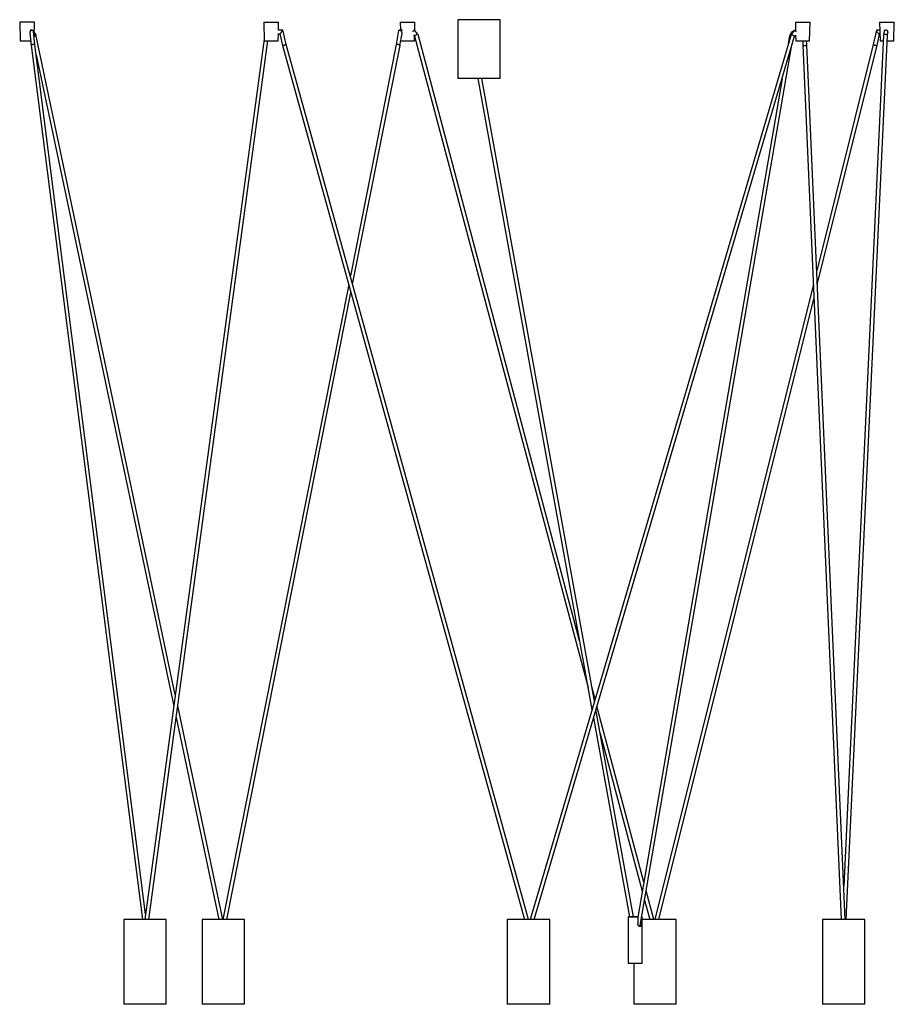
# Model space of a CAD drawing. Header units: millimetres. Extents: x 94 to 983, y 212 to 794.
# Tile 1 of 3: x 94 to 320, y 212 to 467. Entities that reach past the tile are written whole.
import ezdxf

# ---------------------------------------------------------------- set-up
doc = ezdxf.new("R2010")
doc.units = ezdxf.units.MM

msp = doc.modelspace()

# ---------------------------------------------------------------- linework, layer by layer
at = {"color": 7, "linetype": 'Continuous', "lineweight": 25}
for p, q in [((93.84, 466.3), (93.94, 461.5)), ((97.64, 466.3), (93.84, 466.3)), ((97.56, 462.46), (97.64, 466.3)), ((157.12, 466.3), (157.22, 461.5)), ((157.12, 466.3), (157.33, 466.3)), ((157.33, 466.3), (160.92, 466.3)), ((160.88, 464.21), (160.92, 466.3)), ((192.45, 466.3), (192.49, 464.29)), ((192.45, 466.3), (196.25, 466.3)), ((196.2, 464.23), (196.25, 466.3)), ((207.38, 466.94), (207.38, 451.74)), ((216.06, 466.94), (207.38, 466.94)), ((210.53, 466.97), (210.53, 466.94)), ((211.53, 466.97), (210.53, 466.97)), ((211.53, 466.94), (211.53, 466.97)), ((218.38, 466.94), (216.06, 466.94)), ((218.38, 451.74), (218.38, 466.94)), ((294.83, 466.3), (294.87, 464.29)), ((294.83, 466.3), (297.03, 466.3)), ((297.03, 466.3), (298.63, 466.3)), ((298.53, 461.5), (298.63, 466.3)), ((316.67, 466.3), (316.77, 461.5)), ((316.67, 466.3), (320.44, 466.3)), ((320.37, 461.5), (320.47, 466.3)), ((320.44, 466.3), (320.47, 466.3)), ((96.44, 463.56), (96.79, 460.32)), ((97.09, 464.29), (96.57, 464.29)), ((97.79, 460.46), (97.39, 464.01)), ((98.02, 463.12), (97.59, 463.78)), ((134.17, 292.01), (98.03, 463.1)), ((157.21, 461.9), (126.28, 233.79)), ((160.82, 461.5), (160.86, 463.36)), ((160.86, 463.29), (161.23, 463.29)), ((162, 464.29), (160.88, 464.29)), ((161.22, 463.29), (161.95, 460.26)), ((162.91, 460.53), (162, 464.31)), ((192.03, 464.14), (191.4, 460.5)), ((193.02, 464.29), (192.2, 464.29)), ((192.38, 460.29), (192.92, 463.43)), ((192.9, 463.29), (193.03, 463.29)), ((195.89, 463.03), (196.18, 462.68)), ((196.12, 464.29), (196, 464.29)), ((196.15, 461.5), (196.17, 462.69)), ((197.1, 463.14), (196.17, 464.27)), ((196.18, 462.69), (241.11, 293.86)), ((238.92, 306.01), (197.09, 463.14)), ((293.75, 463.16), (226.07, 233.79)), ((227.11, 233.79), (294.64, 462.67)), ((293.25, 462.41), (292.85, 460.13)), ((294.77, 464.29), (293.74, 463.16)), ((294.64, 462.66), (294.94, 462.99)), ((294.9, 464.29), (294.77, 464.29)), ((294.9, 462.95), (294.93, 461.5)), ((317.66, 462.96), (307.36, 242.37)), ((307.96, 233.79), (318.66, 462.87)), ((315.83, 464.23), (315.02, 460.52)), ((316.71, 464.29), (315.89, 464.29)), ((315.99, 460.27), (316.64, 463.29)), ((316.59, 463.29), (316.73, 463.29)), ((317.8, 463.89), (317.67, 462.97)), ((318.27, 464.29), (318.25, 464.29)), ((318.66, 462.87), (318.77, 463.62)), ((93.94, 461.5), (96.68, 461.5)), ((96.79, 460.35), (125.63, 233.79)), ((126.46, 235.16), (97.79, 460.47)), ((127.29, 233.79), (158.17, 461.5)), ((157.22, 461.5), (157.42, 461.5)), ((157.42, 461.5), (160.82, 461.5)), ((161.95, 460.28), (224.66, 233.79)), ((225.7, 233.79), (162.91, 460.53)), ((191.4, 460.5), (179.52, 400.56)), ((180.11, 398.41), (192.39, 460.32)), ((192.55, 461.5), (196.15, 461.5)), ((254.64, 232.22), (293.83, 459.91)), ((294.93, 461.5), (297.01, 461.5)), ((296.75, 461.5), (296.79, 460.39)), ((296.79, 460.39), (306.73, 233.79)), ((297.01, 461.5), (298.53, 461.5)), ((297.79, 460.43), (297.75, 461.5)), ((307.73, 233.79), (297.79, 460.43)), ((315.02, 460.52), (300.36, 401.85)), ((300.52, 398.34), (315.99, 460.29)), ((316.77, 461.5), (317.6, 461.5)), ((318.6, 461.5), (320.34, 461.5)), ((320.34, 461.5), (320.37, 461.5)), ((98.12, 457.85), (133.77, 289.06)), ((216.06, 451.74), (207.38, 451.74)), ((212.54, 451.74), (242.13, 288.23)), ((242.76, 290.37), (213.56, 451.74)), ((218.38, 451.74), (216.06, 451.74)), ((291.39, 451.65), (253.99, 234.35)), ((179.09, 398.38), (146.46, 233.81)), ((299.51, 398.45), (258.38, 233.79)), ((147.48, 233.79), (179.68, 396.23)), ((259.41, 233.79), (299.66, 394.94)), ((242.93, 290.93), (242.09, 294.08)), ((146.47, 233.79), (134.79, 289.1)), ((255.56, 243.48), (243.42, 289.07)), ((134.39, 286.15), (145.45, 233.79)), ((242.53, 286.04), (251.87, 234.46)), ((252.88, 234.46), (243.16, 288.18)), ((244.29, 281.93), (255.15, 241.12)), ((258.14, 233.79), (256.18, 241.17)), ((255.77, 238.8), (257.1, 233.79)), ((120.83, 233.79), (120.83, 211.79)), ((131.83, 233.79), (120.83, 233.79)), ((131.83, 211.79), (131.83, 233.79)), ((141.09, 233.79), (141.09, 211.79)), ((150.64, 233.79), (141.09, 233.79)), ((152.09, 233.79), (150.64, 233.79)), ((152.09, 211.79), (152.09, 233.79)), ((220.18, 233.79), (220.18, 211.79)), ((231.18, 233.79), (220.18, 233.79)), ((231.18, 211.79), (231.18, 233.79)), ((251.51, 234.46), (251.52, 222.46)), ((253.99, 234.37), (253.99, 234.46)), ((253.99, 234.37), (253.99, 232.66)), ((254.98, 232.66), (254.98, 234.21)), ((255.12, 222.46), (255.11, 234.46)), ((256.19, 233.79), (255.11, 233.79)), ((263.96, 233.79), (256.19, 233.79)), ((263.96, 211.79), (263.96, 233.79)), ((301.85, 233.79), (301.85, 211.79)), ((312.85, 233.79), (301.85, 233.79)), ((312.85, 211.79), (312.85, 233.79)), ((252.96, 222.46), (252.96, 211.79)), ((131.83, 211.79), (120.83, 211.79)), ((150.64, 211.79), (141.09, 211.79)), ((152.09, 211.79), (150.64, 211.79)), ((231.18, 211.79), (220.18, 211.79)), ((256.19, 211.79), (252.96, 211.79)), ((263.96, 211.79), (256.19, 211.79)), ((312.85, 211.79), (301.85, 211.79))]:
    msp.add_line(p, q, dxfattribs=at)
at = {"color": 8, "linetype": 'Continuous', "lineweight": 25}
msp.add_line((254.71, 232.66), (254.98, 232.66), dxfattribs=at)
at = {"color": 8, "linetype": 'Continuous', "lineweight": 25, "flags": 128}
msp.add_lwpolyline([(293.25, 462.41), (293.25, 462.41), (293.28, 462.38), (293.39, 462.33), (293.49, 462.3)], dxfattribs=at)
at = {"color": 7, "linetype": 'Continuous', "lineweight": 25, "flags": 128}
for points in [[(251.64, 234.46), (251.54, 234.46), (251.51, 234.46), (251.57, 234.46), (251.7, 234.46), (251.91, 234.46), (252.18, 234.46), (252.5, 234.46), (252.86, 234.46), (253.24, 234.46), (253.62, 234.46), (253.99, 234.46)], [(254, 234.46), (253.76, 234.46), (253.38, 234.46), (253, 234.46), (252.88, 234.46)], [(255.02, 234.46), (255.08, 234.46), (255.11, 234.46), (255.05, 234.46), (255.02, 234.46)], [(251.52, 222.46), (251.53, 222.46), (251.61, 222.46), (251.76, 222.46), (251.98, 222.46), (252.25, 222.46), (252.56, 222.46), (252.91, 222.46), (253.27, 222.46), (253.63, 222.46), (253.98, 222.46), (254.31, 222.46), (254.59, 222.46)]]:
    msp.add_lwpolyline(points, dxfattribs=at)
at = {"color": 7, "linetype": 'Continuous', "lineweight": 25}
msp.add_arc((254.6, 434.1), 211.63, 269.9979, 270.1407, dxfattribs=at)
for points, knots in [([(96.47, 463.79), (96.47, 463.78), (96.45, 463.74), (96.43, 463.66), (96.44, 463.59), (96.44, 463.56)], [0, 0, 0, 0, 0.006877, 0.625892, 1, 1, 1, 1]), ([(96.47, 463.79), (96.47, 463.79), (96.49, 463.83), (96.54, 463.94), (96.65, 464.09), (96.79, 464.19), (96.92, 464.26), (97.06, 464.29), (97.18, 464.28), (97.29, 464.23), (97.37, 464.14), (97.38, 464.05), (97.39, 464.01)], [0, 0, 0, 0, 0.001364, 0.124131, 0.280784, 0.387403, 0.480199, 0.569773, 0.667378, 0.76463, 0.880426, 1, 1, 1, 1]), ([(97.57, 462.73), (97.58, 462.73), (97.64, 462.75), (97.75, 462.81), (97.85, 462.87), (97.9, 462.91), (97.91, 462.91), (97.91, 462.91)], [0, 0, 0, 0, 0.060005, 0.46214, 0.882211, 0.992738, 1, 1, 1, 1]), ([(98.02, 463.11), (98.02, 463.11), (98.04, 463.08), (98.02, 463.02), (97.97, 462.96), (97.92, 462.92), (97.91, 462.91), (97.91, 462.91)], [0, 0, 0, 0, 0.166299, 0.531987, 0.897557, 0.993559, 1, 1, 1, 1]), ([(161.69, 463.79), (161.69, 463.78), (161.65, 463.74), (161.57, 463.63), (161.45, 463.48), (161.34, 463.37), (161.28, 463.31), (161.24, 463.28), (161.23, 463.29), (161.23, 463.29)], [0, 0, 0, 0, 0.002276, 0.20713, 0.468498, 0.64638, 0.801195, 0.950634, 1, 1, 1, 1]), ([(161.69, 463.79), (161.69, 463.79), (161.73, 463.83), (161.81, 463.94), (161.91, 464.09), (161.98, 464.2), (162.01, 464.26), (162.01, 464.29), (162, 464.28), (162, 464.28)], [0, 0, 0, 0, 0.002276, 0.207105, 0.468469, 0.646355, 0.801179, 0.950627, 1, 1, 1, 1]), ([(192.04, 464.14), (192.04, 464.16), (192.04, 464.21), (192.09, 464.26), (192.17, 464.29), (192.27, 464.28), (192.4, 464.23), (192.55, 464.13), (192.71, 463.98), (192.79, 463.85), (192.83, 463.79), (192.83, 463.79)], [0, 0, 0, 0, 0.071047, 0.177369, 0.28, 0.391831, 0.503259, 0.635934, 0.803417, 0.998437, 1, 1, 1, 1]), ([(192.92, 463.43), (192.92, 463.43), (192.94, 463.47), (192.91, 463.6), (192.87, 463.72), (192.83, 463.78), (192.83, 463.79)], [0, 0, 0, 0, 0.024809, 0.473444, 0.995814, 1, 1, 1, 1]), ([(196.18, 464.25), (196.17, 464.26), (196.14, 464.29), (196.07, 464.28), (195.99, 464.23), (195.89, 464.13), (195.79, 463.99), (195.73, 463.87), (195.7, 463.8), (195.7, 463.79), (195.7, 463.79)], [0, 0, 0, 0, 0.11544, 0.274021, 0.428554, 0.587759, 0.772636, 0.957706, 0.99766, 1, 1, 1, 1]), ([(196.18, 462.69), (196.18, 462.69), (196.17, 462.7), (196.19, 462.74), (196.25, 462.8), (196.34, 462.87), (196.4, 462.91), (196.41, 462.91), (196.41, 462.91)], [0, 0, 0, 0, 0.013839, 0.305268, 0.602478, 0.912945, 0.994633, 1, 1, 1, 1]), ([(197.09, 463.14), (197.08, 463.15), (197.08, 463.17), (197, 463.17), (196.89, 463.14), (196.75, 463.09), (196.6, 463.02), (196.48, 462.96), (196.42, 462.92), (196.41, 462.91), (196.41, 462.91)], [0, 0, 0, 0, 0.129306, 0.291691, 0.452466, 0.614285, 0.783472, 0.952604, 0.99702, 1, 1, 1, 1]), ([(294.66, 464.17), (294.61, 464.16), (294.46, 464.13), (294.23, 464.01), (293.97, 463.83), (293.75, 463.59), (293.55, 463.3), (293.4, 462.98), (293.3, 462.68), (293.26, 462.48), (293.25, 462.41)], [0, 0, 0, 0, 0.072957, 0.207728, 0.344415, 0.484071, 0.626723, 0.771591, 0.917671, 1, 1, 1, 1]), ([(294.27, 462.91), (294.27, 462.91), (294.22, 462.94), (294.12, 463), (293.97, 463.08), (293.85, 463.14), (293.77, 463.16), (293.74, 463.17), (293.75, 463.16), (293.75, 463.16)], [0, 0, 0, 0, 0.003503, 0.206061, 0.408703, 0.60883, 0.804049, 0.994925, 1, 1, 1, 1]), ([(294.27, 462.91), (294.27, 462.91), (294.33, 462.88), (294.42, 462.83), (294.55, 462.75), (294.62, 462.69), (294.65, 462.67), (294.64, 462.67), (294.64, 462.67)], [0, 0, 0, 0, 0.004236, 0.249206, 0.494277, 0.736314, 0.972405, 1, 1, 1, 1]), ([(295.06, 463.79), (295.06, 463.79), (295.04, 463.85), (294.98, 463.97), (294.9, 464.13), (294.83, 464.24), (294.78, 464.29), (294.77, 464.28), (294.76, 464.28)], [0, 0, 0, 0, 0.002662, 0.226724, 0.451132, 0.664561, 0.859393, 1, 1, 1, 1]), ([(315.89, 464.28), (315.88, 464.28), (315.84, 464.28), (315.82, 464.23), (315.83, 464.13), (315.89, 463.98), (315.97, 463.85), (316.01, 463.79), (316.01, 463.79)], [0, 0, 0, 0, 0.113579, 0.275988, 0.469365, 0.713475, 0.997722, 1, 1, 1, 1]), ([(316.59, 463.29), (316.57, 463.29), (316.53, 463.29), (316.44, 463.34), (316.31, 463.44), (316.16, 463.59), (316.06, 463.72), (316.01, 463.78), (316.01, 463.79)], [0, 0, 0, 0, 0.113579, 0.275982, 0.469358, 0.713479, 0.997722, 1, 1, 1, 1]), ([(318.66, 462.91), (318.66, 462.91), (318.65, 462.94), (318.61, 463), (318.51, 463.08), (318.36, 463.14), (318.19, 463.17), (318.02, 463.17), (317.87, 463.14), (317.75, 463.09), (317.68, 463.03), (317.67, 462.98), (317.67, 462.95)], [0, 0, 0, 0, 0.002024, 0.11904, 0.236104, 0.351716, 0.464492, 0.57476, 0.683934, 0.793817, 0.908704, 1, 1, 1, 1]), ([(318.78, 463.79), (318.78, 463.79), (318.78, 463.85), (318.75, 463.97), (318.64, 464.13), (318.49, 464.24), (318.32, 464.29), (318.16, 464.28), (318.02, 464.23), (317.9, 464.13), (317.82, 464.01), (317.81, 463.92), (317.81, 463.89)], [0, 0, 0, 0, 0.001533, 0.130582, 0.259831, 0.382756, 0.49497, 0.598856, 0.700089, 0.804384, 0.925497, 1, 1, 1, 1]), ([(318.66, 462.91), (318.66, 462.91), (318.66, 462.9), (318.66, 462.89), (318.65, 462.87)], [0, 0, 0, 0, 0.036344, 1, 1, 1, 1]), ([(318.78, 463.79), (318.78, 463.78), (318.78, 463.75), (318.78, 463.72), (318.77, 463.68)], [0, 0, 0, 0, 0.020338, 1, 1, 1, 1]), ([(96.8, 460.35), (96.8, 460.35), (96.79, 460.37), (96.82, 460.39), (96.84, 460.41), (96.84, 460.41)], [0, 0, 0, 0, 0.261978, 0.955338, 1, 1, 1, 1]), ([(97.78, 460.47), (97.78, 460.48), (97.77, 460.5), (97.69, 460.52), (97.57, 460.54), (97.42, 460.53), (97.25, 460.52), (97.08, 460.49), (96.94, 460.45), (96.87, 460.42), (96.84, 460.41), (96.84, 460.41)], [0, 0, 0, 0, 0.1024317, 0.2294657, 0.3564951, 0.4835319, 0.6105848, 0.7376555, 0.8647351, 0.9918144, 1, 1, 1, 1]), ([(161.95, 460.28), (161.95, 460.28), (161.94, 460.28), (161.97, 460.28), (162.05, 460.3), (162.18, 460.32), (162.33, 460.36), (162.45, 460.39), (162.5, 460.41), (162.51, 460.41)], [0, 0, 0, 0, 0.010703, 0.206004, 0.40133, 0.596683, 0.79205, 0.987416, 1, 1, 1, 1]), ([(162.91, 460.53), (162.91, 460.53), (162.92, 460.53), (162.89, 460.52), (162.8, 460.49), (162.68, 460.45), (162.57, 460.42), (162.51, 460.41), (162.51, 460.41)], [0, 0, 0, 0, 0.030301, 0.26885, 0.507433, 0.746032, 0.984631, 1, 1, 1, 1]), ([(192.25, 460.41), (192.24, 460.41), (192.23, 460.41), (192.18, 460.43), (192.08, 460.46), (191.92, 460.5), (191.75, 460.52), (191.6, 460.54), (191.48, 460.53), (191.41, 460.52), (191.41, 460.5), (191.41, 460.5)], [0, 0, 0, 0, 0.009297, 0.035934, 0.180251, 0.324568, 0.468847, 0.613121, 0.757403, 0.901704, 1, 1, 1, 1]), ([(192.25, 460.41), (192.25, 460.41), (192.26, 460.4), (192.3, 460.38), (192.36, 460.35), (192.39, 460.33), (192.38, 460.32), (192.38, 460.32)], [0, 0, 0, 0, 0.027018, 0.104431, 0.523839, 0.943248, 1, 1, 1, 1]), ([(296.8, 460.39), (296.8, 460.38), (296.8, 460.35), (296.88, 460.32), (296.99, 460.29), (297.15, 460.28), (297.32, 460.28), (297.49, 460.3), (297.63, 460.32), (297.74, 460.36), (297.78, 460.39), (297.79, 460.41), (297.79, 460.41)], [0, 0, 0, 0, 0.089063, 0.20203, 0.314968, 0.427901, 0.540842, 0.653796, 0.766766, 0.879745, 0.992723, 1, 1, 1, 1]), ([(297.79, 460.43), (297.79, 460.42), (297.79, 460.41), (297.79, 460.41), (297.79, 460.41)], [0, 0, 0, 0, 0.859945, 1, 1, 1, 1]), ([(315.28, 460.41), (315.27, 460.41), (315.26, 460.41), (315.2, 460.43), (315.11, 460.46), (315.04, 460.49), (315.01, 460.52), (315.02, 460.52), (315.02, 460.52)], [0, 0, 0, 0, 0.019545, 0.075548, 0.378957, 0.682367, 0.985698, 1, 1, 1, 1]), ([(315.28, 460.41), (315.28, 460.41), (315.29, 460.4), (315.35, 460.38), (315.47, 460.35), (315.64, 460.32), (315.79, 460.29), (315.91, 460.28), (315.98, 460.28), (315.98, 460.29), (315.99, 460.29)], [0, 0, 0, 0, 0.0107042, 0.0413743, 0.2075378, 0.3737019, 0.5398226, 0.7059373, 0.8720616, 1, 1, 1, 1]), ([(252.85, 234.46), (252.85, 234.46), (252.84, 234.46), (252.75, 234.46), (252.66, 234.46), (252.57, 234.46), (252.43, 234.46), (252.23, 234.46), (251.99, 234.46), (251.79, 234.46), (251.68, 234.46), (251.64, 234.46)], [0, 0, 0, 0, 0.156898, 0.299017, 0.340214, 0.391923, 0.496101, 0.622234, 0.758459, 0.909523, 1, 1, 1, 1]), ([(253.99, 234.46), (253.96, 234.46), (253.87, 234.46), (253.78, 234.46), (253.76, 234.46), (253.83, 234.46), (253.9, 234.46), (253.95, 234.46), (253.99, 234.46), (254.01, 234.46)], [0, 0, 0, 0, 0.10851, 0.352167, 0.589533, 0.804899, 0.875693, 0.947781, 1, 1, 1, 1]), ([(254.98, 232.66), (254.98, 232.59), (254.97, 232.44), (254.92, 232.23), (254.84, 232.07), (254.71, 231.97), (254.55, 231.95), (254.38, 232.01), (254.21, 232.13), (254.07, 232.31), (254, 232.5), (253.99, 232.62), (253.99, 232.66)], [0, 0, 0, 0, 0.101724, 0.203252, 0.309745, 0.420101, 0.525331, 0.625009, 0.726222, 0.833763, 0.943949, 1, 1, 1, 1])]:
    msp.add_open_spline(points, degree=3, knots=knots, dxfattribs=at)

doc.saveas('drawing.dxf')
